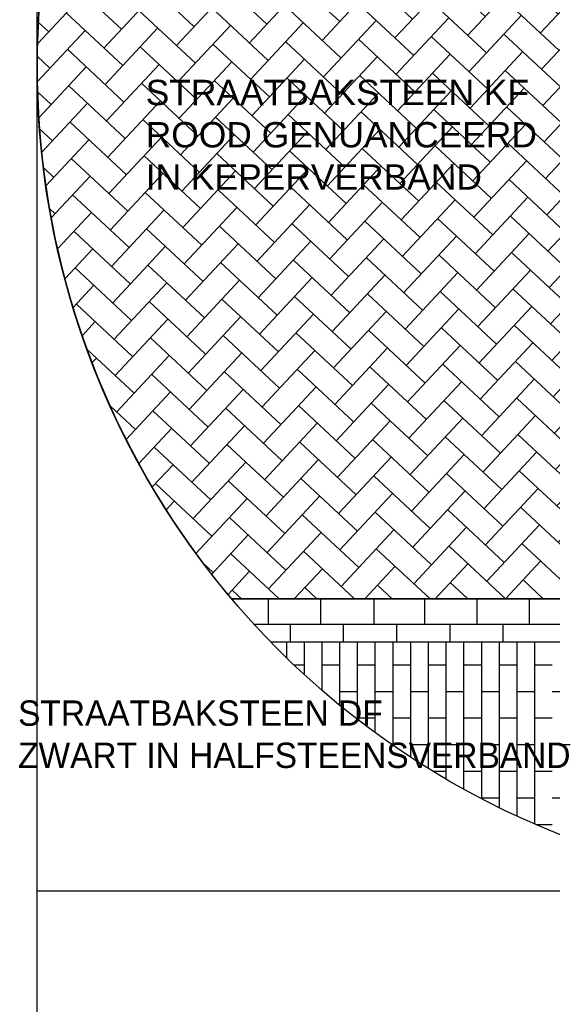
# Model space of a CAD drawing. Header units: metres. Extents: x 252743 to 254903, y 592696 to 593766.
# Tile 214 of 256: x 254476.94 to 254479.04, y 593475.3 to 593479.18. Entities that reach past the tile are written whole.
import ezdxf

# ---------------------------------------------------------------- set-up
doc = ezdxf.new("R2010")
doc.units = ezdxf.units.M
for name, color, linetype in [('N-WB-AANDUIDING PROFIEL', 4, 'Continuous'), ('N-WB-PROFIEL-ARC', 8, 'Continuous'), ('N-WB-PROFIEL-LIJN', 3, 'Continuous'), ('N-WB-PROFIEL-TEKST 50', 7, 'Continuous')]:
    doc.layers.add(name, color=color, linetype=linetype)
doc.layers.add('N-WB-PROFIEL-HULP', color=6, linetype='Continuous', plot=False)
doc.styles.add('N_STANDARD 50', font='arial.ttf', dxfattribs={"height": 0.1})

msp = doc.modelspace()

# ---------------------------------------------------------------- hatches: boundary and pattern name
at = {"layer": 'N-WB-PROFIEL-ARC'}
h = msp.add_hatch(dxfattribs=at)
h.set_pattern_fill('AR-HBONE', color=256, scale=0.001, angle=2, style=0)
h.set_pattern_definition([(47, (44036.03206, 70635.50495), (-0.005014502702, 0.143596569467), [0.3048, -0.1016]), (137, (44036.10135, 70635.57926), (-0.005014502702, 0.143596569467), [0.3048, -0.1016])])
edge = h.paths.add_edge_path()
edge.add_arc((254480.2645, 593478.9966), 3.2578, 148.5335, 220.1238, ccw=False)
edge.add_line((254477.4858, 593480.6972), (254479.5638, 593480.6971))
edge.add_line((254479.5638, 593480.6971), (254479.564, 593476.8972))
edge.add_line((254479.564, 593476.8972), (254477.7734, 593476.8972))

# ---------------------------------------------------------------- linework, layer by layer
at = {"layer": 'N-WB-AANDUIDING PROFIEL', "lineweight": -3}
msp.add_circle((254480.2581, 593478.996), 3.2527, dxfattribs=at)
msp.add_circle((254480.2581, 593478.996), 3.2527, dxfattribs=at)
at = {"layer": 'N-WB-PROFIEL-ARC'}
for p, q in [((254477.7732, 593476.8972), (254479.564, 593476.8972)), ((254477.9174, 593476.8972), (254477.9174, 593476.7975)), ((254477.9174, 593476.8972), (254477.9174, 593476.7975)), ((254478.124, 593476.8972), (254478.124, 593476.7975)), ((254478.124, 593476.8972), (254478.124, 593476.7975)), ((254478.334, 593476.8972), (254478.334, 593476.7975)), ((254478.334, 593476.8972), (254478.334, 593476.7975)), ((254478.534, 593476.8972), (254478.534, 593476.7972)), ((254478.534, 593476.8972), (254478.534, 593476.7972)), ((254478.7406, 593476.8972), (254478.7406, 593476.7975)), ((254478.7406, 593476.8972), (254478.7406, 593476.7975)), ((254478.9472, 593476.8972), (254478.9472, 593476.7975)), ((254478.9472, 593476.8972), (254478.9472, 593476.7975)), ((254478.0039, 593476.7974), (254478.0039, 593476.7274)), ((254478.2139, 593476.7973), (254478.2139, 593476.7273)), ((254478.2139, 593476.7973), (254478.2139, 593476.7273)), ((254478.4239, 593476.7973), (254478.4239, 593476.7273)), ((254478.4239, 593476.7973), (254478.4239, 593476.7273)), ((254478.6339, 593476.7973), (254478.6339, 593476.7273)), ((254478.8439, 593476.7973), (254478.8439, 593476.7273)), ((254478.8439, 593476.7973), (254478.8439, 593476.7273)), ((254477.9274, 593476.7272), (254479.669, 593476.7272)), ((254477.9891, 593476.7273), (254477.9891, 593476.6656)), ((254478.0591, 593476.7273), (254478.0591, 593476.5993)), ((254478.1291, 593476.7273), (254478.129, 593476.537)), ((254478.1991, 593476.7273), (254478.1991, 593476.478)), ((254478.2691, 593476.7273), (254478.269, 593476.4224)), ((254478.3391, 593476.7273), (254478.3391, 593476.3698)), ((254478.4091, 593476.7273), (254478.409, 593476.3201)), ((254478.4791, 593476.7273), (254478.4791, 593476.273)), ((254478.5491, 593476.7273), (254478.549, 593476.2286)), ((254478.6191, 593476.7273), (254478.6191, 593476.1865)), ((254478.6891, 593476.7273), (254478.689, 593476.1469)), ((254478.7591, 593476.7273), (254478.7592, 593476.1094)), ((254478.8291, 593476.7273), (254478.829, 593476.0741)), ((254478.8991, 593476.7273), (254478.8992, 593476.0409)), ((254478.9691, 593476.7273), (254478.969, 593476.0097)), ((254478.0185, 593476.6373), (254478.0591, 593476.6373)), ((254478.0185, 593476.6373), (254478.0591, 593476.6373)), ((254478.1291, 593476.6373), (254478.1991, 593476.6372)), ((254478.1291, 593476.6373), (254478.1991, 593476.6372)), ((254478.2691, 593476.6372), (254478.3391, 593476.6372)), ((254478.2691, 593476.6372), (254478.3391, 593476.6372)), ((254478.4091, 593476.6372), (254478.4791, 593476.6372)), ((254478.4091, 593476.6372), (254478.4791, 593476.6372)), ((254478.5491, 593476.6372), (254478.6191, 593476.6372)), ((254478.5491, 593476.6372), (254478.6191, 593476.6372)), ((254478.6891, 593476.6372), (254478.7591, 593476.6372)), ((254478.6891, 593476.6372), (254478.7591, 593476.6372)), ((254478.8291, 593476.6372), (254478.8991, 593476.6372)), ((254478.8291, 593476.6372), (254478.8991, 593476.6372)), ((254478.9691, 593476.6372), (254479.0391, 593476.6372)), ((254478.9691, 593476.6372), (254479.0391, 593476.6372)), ((254478.199, 593476.5322), (254478.269, 593476.5322)), ((254478.199, 593476.5322), (254478.269, 593476.5322)), ((254478.1991, 593476.5322), (254478.269, 593476.5322)), ((254478.339, 593476.5322), (254478.409, 593476.5322)), ((254478.339, 593476.5322), (254478.409, 593476.5322)), ((254478.3391, 593476.5322), (254478.409, 593476.5322)), ((254478.479, 593476.5322), (254478.549, 593476.5322)), ((254478.479, 593476.5322), (254478.549, 593476.5322)), ((254478.4791, 593476.5322), (254478.549, 593476.5322)), ((254478.619, 593476.5322), (254478.689, 593476.5322)), ((254478.619, 593476.5322), (254478.689, 593476.5322)), ((254478.6191, 593476.5322), (254478.689, 593476.5322)), ((254478.759, 593476.5322), (254478.829, 593476.5322)), ((254478.759, 593476.5322), (254478.829, 593476.5322)), ((254478.7591, 593476.5322), (254478.829, 593476.5322)), ((254478.899, 593476.5322), (254478.969, 593476.5322)), ((254478.899, 593476.5322), (254478.969, 593476.5322)), ((254478.8991, 593476.5322), (254478.969, 593476.5322)), ((254479.039, 593476.5322), (254479.109, 593476.5322)), ((254479.039, 593476.5322), (254479.109, 593476.5322)), ((254478.269, 593476.4272), (254478.339, 593476.4272)), ((254478.269, 593476.4272), (254478.339, 593476.4272)), ((254478.409, 593476.4272), (254478.479, 593476.4272)), ((254478.409, 593476.4272), (254478.479, 593476.4272)), ((254478.549, 593476.4272), (254478.619, 593476.4272)), ((254478.549, 593476.4272), (254478.619, 593476.4272)), ((254478.689, 593476.4272), (254478.759, 593476.4272)), ((254478.689, 593476.4272), (254478.759, 593476.4272)), ((254478.829, 593476.4272), (254478.899, 593476.4272)), ((254478.829, 593476.4272), (254478.899, 593476.4272)), ((254478.969, 593476.4272), (254479.039, 593476.4272)), ((254478.969, 593476.4272), (254479.039, 593476.4272)), ((254478.479, 593476.3222), (254478.549, 593476.3222)), ((254478.479, 593476.3222), (254478.549, 593476.3222)), ((254478.619, 593476.3222), (254478.689, 593476.3222)), ((254478.619, 593476.3222), (254478.689, 593476.3222)), ((254478.759, 593476.3222), (254478.829, 593476.3222)), ((254478.759, 593476.3222), (254478.829, 593476.3222)), ((254478.899, 593476.3222), (254478.969, 593476.3222)), ((254478.899, 593476.3222), (254478.969, 593476.3222)), ((254479.039, 593476.3222), (254479.109, 593476.3222)), ((254479.039, 593476.3222), (254479.109, 593476.3222)), ((254478.5676, 593476.2172), (254478.619, 593476.2172)), ((254478.5676, 593476.2172), (254478.619, 593476.2172)), ((254478.689, 593476.2172), (254478.759, 593476.2172)), ((254478.689, 593476.2172), (254478.759, 593476.2172)), ((254478.829, 593476.2172), (254478.899, 593476.2172)), ((254478.829, 593476.2172), (254478.899, 593476.2172)), ((254478.969, 593476.2172), (254479.039, 593476.2172)), ((254478.969, 593476.2172), (254479.039, 593476.2172)), ((254478.759, 593476.1122), (254478.829, 593476.1122)), ((254478.759, 593476.1122), (254478.829, 593476.1122)), ((254478.899, 593476.1122), (254478.969, 593476.1122)), ((254478.899, 593476.1122), (254478.969, 593476.1122)), ((254479.039, 593476.1122), (254479.109, 593476.1122)), ((254479.039, 593476.1122), (254479.109, 593476.1122)), ((254478.9749, 593476.0072), (254479.039, 593476.0072)), ((254478.9749, 593476.0072), (254479.039, 593476.0072))]:
    msp.add_line(p, q, dxfattribs=at)
at = {"layer": 'N-WB-PROFIEL-HULP'}
for p, q in [((254477.0048, 593482.2184), (254477.0048, 593451.4353)), ((254486.4055, 593475.7434), (254477.0057, 593475.7434))]:
    msp.add_line(p, q, dxfattribs=at)
msp.add_lwpolyline([(254477.7734, 593476.8972, -0.322944), (254477.4858, 593480.6972), (254479.5638, 593480.6971), (254479.564, 593476.8972), (254477.7734, 593476.8972, -13.801624), (254477.7734, 593476.8972, 2.430821)], format="xyb", close=True, dxfattribs=at)
at = {"layer": 'N-WB-PROFIEL-LIJN'}
msp.add_line((254477.8614, 593476.797), (254479.6692, 593476.7971), dxfattribs=at)

# ---------------------------------------------------------------- texts
at = {"layer": 'N-WB-PROFIEL-TEKST 50', "lineweight": -3, "char_height": 0.1, "attachment_point": 1, "rotation": 0.0049, "style": 'N_STANDARD 50'}
for s, insert, width in [('STRAATBAKSTEEN KF\\PROOD GENUANCEERD\\PIN KEPERVERBAND', (254477.4339, 593478.9451), 1.536543), ('STRAATBAKSTEEN DF \\PZWART IN HALFSTEENSVERBAND ', (254476.9299, 593476.4965), 4.205228)]:
    msp.add_mtext(s, dxfattribs=dict(at, insert=insert, width=width))

doc.saveas('drawing.dxf')
